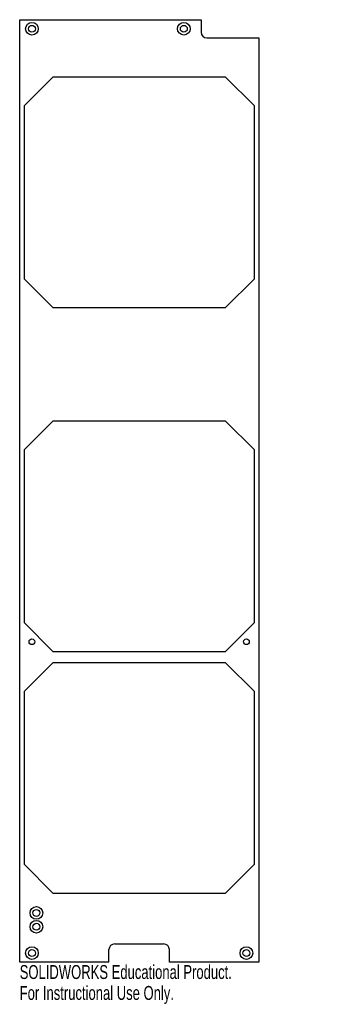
# Model space of a CAD drawing. Header units: inches. Extents: x -5.4 to -1.2, y 0 to 13.5.
import ezdxf

# ---------------------------------------------------------------- set-up
doc = ezdxf.new("R2010")
doc.units = ezdxf.units.IN
doc.header["$MEASUREMENT"] = 0
doc.styles.add('SLDTEXTSTYLE0', font='TXT', dxfattribs={"width": 0.7})

msp = doc.modelspace()

# ---------------------------------------------------------------- linework, layer by layer
at = {"color": 7, "linetype": 'Continuous', "lineweight": 25}
for p, q in [((-5.423, 0.557), (-5.423, 13.451)), ((-5.423, 13.451), (-2.943, 13.451)), ((-2.943, 13.451), (-2.943, 13.279)), ((-2.864, 13.201), (-2.155, 13.201)), ((-2.155, 13.201), (-2.155, 0.557)), ((-4.97, 12.663), (-5.364, 12.27)), ((-2.608, 12.663), (-4.97, 12.663)), ((-2.214, 12.27), (-2.608, 12.663)), ((-5.364, 12.27), (-5.364, 9.907)), ((-2.214, 9.907), (-2.214, 12.27)), ((-5.364, 9.907), (-4.97, 9.514)), ((-2.608, 9.514), (-2.214, 9.907)), ((-4.97, 9.514), (-2.608, 9.514)), ((-4.97, 7.959), (-5.364, 7.565)), ((-2.608, 7.959), (-4.97, 7.959)), ((-2.214, 7.565), (-2.608, 7.959)), ((-5.364, 7.565), (-5.364, 5.203)), ((-2.214, 5.203), (-2.214, 7.565)), ((-5.364, 5.203), (-4.97, 4.809)), ((-2.608, 4.809), (-2.214, 5.203)), ((-4.97, 4.809), (-2.608, 4.809)), ((-4.97, 4.651), (-5.364, 4.258)), ((-2.608, 4.651), (-4.97, 4.651)), ((-2.214, 4.258), (-2.608, 4.651)), ((-5.364, 4.258), (-5.364, 1.896)), ((-2.214, 1.896), (-2.214, 4.258)), ((-5.364, 1.896), (-4.97, 1.502)), ((-2.608, 1.502), (-2.214, 1.896)), ((-4.97, 1.502), (-2.608, 1.502)), ((-4.203, 0.557), (-4.203, 0.728)), ((-4.124, 0.807), (-3.455, 0.807)), ((-3.376, 0.557), (-3.376, 0.728)), ((-4.203, 0.557), (-5.423, 0.557)), ((-2.155, 0.557), (-3.376, 0.557))]:
    msp.add_line(p, q, dxfattribs=at)
for centre, radius in [((-5.256, 13.326), 0.0866), ((-5.256, 13.326), 0.0472), ((-3.179, 13.326), 0.0866), ((-3.179, 13.326), 0.0472), ((-5.256, 4.94), 0.0394), ((-2.323, 4.94), 0.0394), ((-5.195, 1.23), 0.0866), ((-5.195, 1.23), 0.0472), ((-5.195, 1.041), 0.0866), ((-5.195, 1.041), 0.0472), ((-5.256, 0.682), 0.0866), ((-5.256, 0.682), 0.0472), ((-2.323, 0.682), 0.0866), ((-2.323, 0.682), 0.0472)]:
    msp.add_circle(centre, radius, dxfattribs=at)
for centre, start, end in [((-2.864, 13.279), 180, 270), ((-4.124, 0.728), 90, 180), ((-3.455, 0.728), 0, 90)]:
    msp.add_arc(centre, 0.0787, start, end, dxfattribs=at)

# ---------------------------------------------------------------- texts
at = {"color": 7, "linetype": 'Continuous', "char_height": 0.1903, "attachment_point": 1, "style": 'SLDTEXTSTYLE0'}
for s, insert in [('SOLIDWORKS Educational Product.', (-5.423, 0.517)), ('For Instructional Use Only.', (-5.423, 0.231))]:
    msp.add_mtext(s, dxfattribs=dict(at, insert=insert))

doc.saveas('drawing.dxf')
